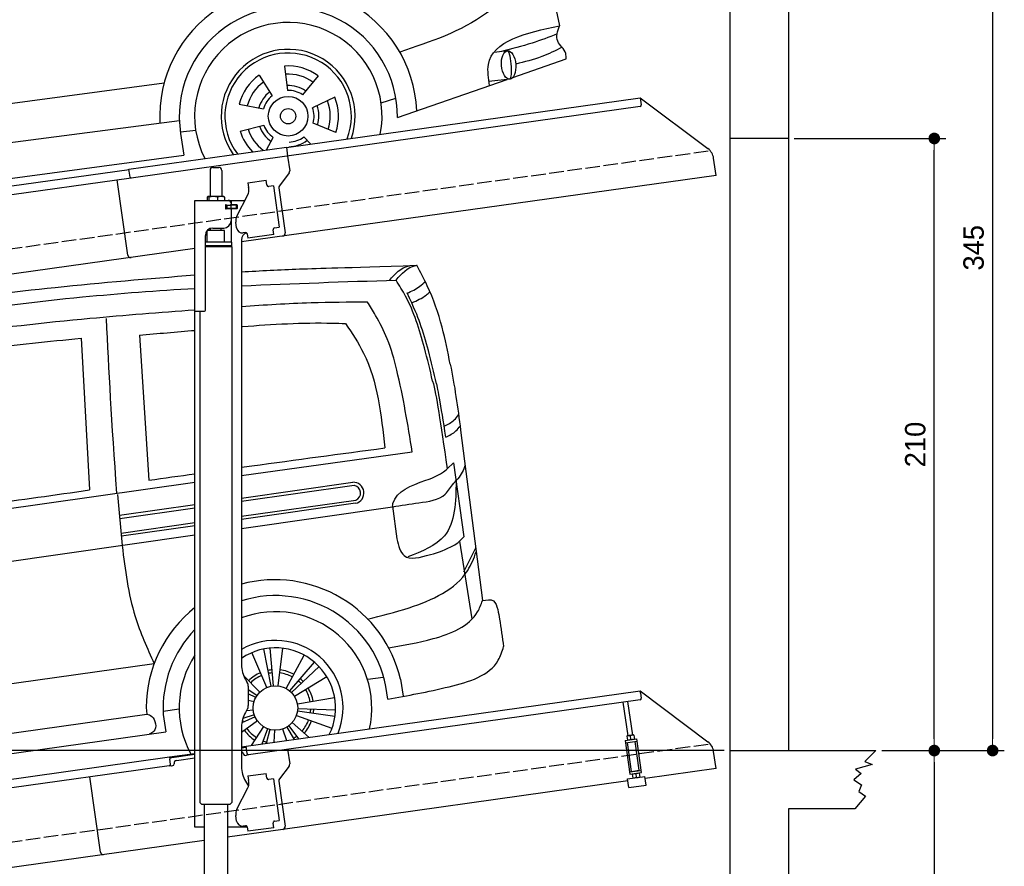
# Model space of a CAD drawing. Extents: x -311 to 6440, y -744 to 5824.
# Tile 7 of 8: x 3064 to 6440, y 1453 to 4358. Entities that reach past the tile are written whole.
import ezdxf

# ---------------------------------------------------------------- set-up
doc = ezdxf.new("R2010")
doc.units = 0
doc.header["$LTSCALE"] = 10
doc.header["$MEASUREMENT"] = 0
doc.linetypes.add('GEN3', pattern=[6.25, 5, -1.25])
doc.layers.get('0').update_dxf_attribs({"linetype": 'CONTINUOUS'})
doc.layers.get('DEFPOINTS').update_dxf_attribs({"linetype": 'CONTINUOUS'})
for name, color, linetype in [('3', 6, 'GEN3'), ('CAR', 1, 'CONTINUOUS'), ('SICHTBARE_KANTEN_DIN_', 7, 'CONTINUOUS')]:
    doc.layers.add(name, color=color, linetype=linetype)
doc.layers.add('AM_0', color=7, linetype='CONTINUOUS', lineweight=30)
doc.layers.add('AM_5', color=3, linetype='CONTINUOUS', lineweight=15)
doc.dimstyles.new('KLAUS_DXF', dxfattribs={"dimscale": 20, "dimtxt": 3.5, "dimasz": 2, "dimexe": 2, "dimexo": 1, "dimgap": 1.5, "dimtad": 1, "dimlfac": 0.1, "dimdsep": 46, "dimtxsty": 'STANDARD', "dimblk": 'DOT', "dimcen": 2, "dimclrd": 256, "dimclre": 256, "dimclrt": 2, "dimadec": 0, "dimazin": 0, "dimtfac": 1, "dimtmove": 2, "dimatfit": 3, "dimfxl": 1, "dimtolj": 1, "dimarcsym": 0})

# ---------------------------------------------------------------- blocks, each defined once
blk = doc.blocks.new('_DOT')
at = {"color": 0, "linetype": 'ByBlock'}
blk.add_line((-0.5, 0), (-1, 0), dxfattribs=at)
at = {"color": 0, "linetype": 'ByBlock', "const_width": 0.5}
blk.add_lwpolyline([(-0.25, 0, 1), (0.25, 0, 1)], format="xyb", close=True, dxfattribs=at)
blk = doc.blocks.new('*D8')
at = {"layer": 'AM_5', "lineweight": -2, "transparency": 16777216}
for p, q in [((5479.5, 1850), (-240.5, 1850)), ((-200.5, -160), (-200.5, 1810)), ((179.5, -200), (-240.5, -200))]:
    blk.add_line(p, q, dxfattribs=at)
at = {"layer": 'DEFPOINTS', "color": 0, "transparency": 16777216}
for p in [(-200.5, 1850), (5499.5, 1850), (199.5, -200)]:
    blk.add_point(p, dxfattribs=at)
at = {"layer": 'AM_5', "lineweight": -2, "transparency": 16777216, "xscale": 40, "yscale": 40, "zscale": 40}
for p, rotation in [((-200.5, 1850), 90), ((-200.5, -200), 270)]:
    blk.add_blockref('_DOT', p, dxfattribs=dict(at, rotation=rotation))
at = {"layer": 'AM_5', "color": 2, "transparency": 16777216, "insert": (-265.5, 825), "char_height": 70, "attachment_point": 5, "rotation": 90}
blk.add_mtext('\\A1;205', dxfattribs=at)
blk = doc.blocks.new('*D9')
at = {"layer": 'AM_5', "lineweight": -2, "transparency": 16777216}
for p, q in [((179.5, 2850), (-240.5, 2850)), ((-200.5, 1890), (-200.5, 2810)), ((5479.5, 1850), (-240.5, 1850))]:
    blk.add_line(p, q, dxfattribs=at)
at = {"layer": 'DEFPOINTS', "color": 0, "transparency": 16777216}
for p in [(-200.5, 2850), (199.5, 2850), (5499.5, 1850)]:
    blk.add_point(p, dxfattribs=at)
at = {"layer": 'AM_5', "lineweight": -2, "transparency": 16777216, "xscale": 40, "yscale": 40, "zscale": 40}
for p, rotation in [((-200.5, 2850), 90), ((-200.5, 1850), 270)]:
    blk.add_blockref('_DOT', p, dxfattribs=dict(at, rotation=rotation))
at = {"layer": 'AM_5', "color": 2, "transparency": 16777216, "insert": (-265.5, 2350), "char_height": 70, "attachment_point": 5, "rotation": 90}
blk.add_mtext('\\A1;100', dxfattribs=at)
blk = doc.blocks.new('*D10')
at = {"layer": 'AM_5', "lineweight": -2, "transparency": 16777216}
for p, q in [((5719.5, 3950), (6239.5, 3950)), ((6199.5, 1890), (6199.5, 3910)), ((6219.5, 1850), (6239.5, 1850))]:
    blk.add_line(p, q, dxfattribs=at)
at = {"layer": 'DEFPOINTS', "color": 0, "transparency": 16777216}
for p in [(5699.5, 3950), (6199.5, 3950), (6199.5, 1850)]:
    blk.add_point(p, dxfattribs=at)
at = {"layer": 'AM_5', "lineweight": -2, "transparency": 16777216, "xscale": 40, "yscale": 40, "zscale": 40}
for p, rotation in [((6199.5, 3950), 90), ((6199.5, 1850), 270)]:
    blk.add_blockref('_DOT', p, dxfattribs=dict(at, rotation=rotation))
at = {"layer": 'AM_5', "color": 2, "transparency": 16777216, "insert": (6134.5, 2900), "char_height": 70, "attachment_point": 5, "rotation": 90}
blk.add_mtext('\\A1;210', dxfattribs=at)
blk = doc.blocks.new('*D11')
at = {"layer": 'AM_5', "lineweight": -2, "transparency": 16777216}
for p, q in [((6219.5, 1850), (6239.5, 1850)), ((6199.5, 1810), (6199.5, -210)), ((5519.5, -250), (6239.5, -250))]:
    blk.add_line(p, q, dxfattribs=at)
at = {"layer": 'DEFPOINTS', "color": 0, "transparency": 16777216}
for p in [(6199.5, 1850), (5499.5, -250), (6199.5, -250)]:
    blk.add_point(p, dxfattribs=at)
at = {"layer": 'AM_5', "lineweight": -2, "transparency": 16777216, "xscale": 40, "yscale": 40, "zscale": 40}
for p, rotation in [((6199.5, 1850), 90), ((6199.5, -250), 270)]:
    blk.add_blockref('_DOT', p, dxfattribs=dict(at, rotation=rotation))
at = {"layer": 'AM_5', "color": 2, "transparency": 16777216, "insert": (6134.5, 800), "char_height": 70, "attachment_point": 5, "rotation": 90}
blk.add_mtext('\\A1;210', dxfattribs=at)
blk = doc.blocks.new('*D13')
at = {"layer": 'AM_5', "lineweight": -2, "transparency": 16777216}
for p, q in [((5519.5, 5300), (6439.5, 5300)), ((6399.5, 5260), (6399.5, 1890)), ((6019.5, 1850), (6439.5, 1850))]:
    blk.add_line(p, q, dxfattribs=at)
at = {"layer": 'DEFPOINTS', "color": 0, "transparency": 16777216}
for p in [(5499.5, 5300), (5999.5, 1850), (6399.5, 1850)]:
    blk.add_point(p, dxfattribs=at)
at = {"layer": 'AM_5', "lineweight": -2, "transparency": 16777216, "xscale": 40, "yscale": 40, "zscale": 40}
for p, rotation in [((6399.5, 5300), 90), ((6399.5, 1850), 270)]:
    blk.add_blockref('_DOT', p, dxfattribs=dict(at, rotation=rotation))
at = {"layer": 'AM_5', "color": 2, "transparency": 16777216, "insert": (6334.5, 3575), "char_height": 70, "attachment_point": 5, "rotation": 90}
blk.add_mtext('\\A1;345', dxfattribs=at)
blk = doc.blocks.new('Car Van')
at = {"layer": 'CAR'}
for p, q in [((23207.8, 5406.7), (23240.7, 4909.2)), ((23007.8, 5396.2), (23037.4, 4875.5)), ((24309.1, 5080.7), (24384.6, 4496)), ((23558.2, 4925.3), (24143.5, 5006)), ((24263.4, 4948.2), (24285.1, 4968.9)), ((24285.1, 4968.9), (24320.4, 4714.3)), ((21072.7, 4570.5), (23398.2, 4902.5)), ((23558.2, 4847.8), (23940, 4902.1)), ((23944.3, 4890.6), (23558.2, 4836.2)), ((23133.2, 4859.5), (23148.9, 4684.5)), ((23558.2, 4786), (23949.4, 4841.1)), ((23949.1, 4829.7), (23558.2, 4774.6)), ((23139.6, 4788.8), (23398.2, 4825.3)), ((23140.9, 4777.5), (23398.2, 4813.7)), ((23558.2, 4743.3), (24075.6, 4817.8)), ((24075.3, 4820.4), (24090, 4707.5)), ((23145.9, 4727.9), (23398.2, 4763.5)), ((23398.2, 4752.1), (23146.1, 4716.6)), ((23398.2, 4720.3), (21083.3, 4387.6)), ((24320.4, 4714.3), (24304.8, 4699.4)), ((24305, 4699.5), (24347.2, 4432.9)), ((24320.7, 4594.5), (24360.8, 4677)), ((23659.9, 4202.7), (23635.1, 4330.1)), ((23667.8, 4203.8), (23656.5, 4333.1)), ((23683.7, 4203.6), (23699.6, 4332.3)), ((23644.6, 4198.1), (23593.9, 4317.5)), ((23710.8, 4194.9), (23772.5, 4309)), ((21307.1, 4005.8), (23258.8, 4280)), ((23723.9, 4185.9), (23808.1, 4284.7)), ((23729.7, 4180.4), (23823.7, 4269.9)), ((23621, 4182.3), (23565, 4239.5)), ((23739.4, 4167.8), (23850, 4235.7)), ((23990.9, 4225.9), (24043.4, 4233.3)), ((24102.9, 4226.3), (24112.4, 4168.6)), ((23610.9, 4170), (23581.2, 4189.7)), ((23606.8, 4163.2), (23581.2, 4176.5)), ((23601, 4148.3), (23581.2, 4153.8)), ((23749.5, 4141.3), (23877.3, 4164.1)), ((23230.9, 4129.7), (23233.9, 4106.9)), ((23289.4, 4117.2), (23344.3, 4124.3)), ((23598.6, 4120.1), (23574.6, 4117.6)), ((23750.7, 4125.4), (23880.4, 4121.2)), ((21377.3, 3846.1), (23233.9, 4106.9)), ((23289.8, 4105.3), (23298.9, 4045.4)), ((23604.7, 4097), (23559.3, 4076.9)), ((23601.8, 4104.4), (23562.7, 4091.8)), ((23746.2, 4101.9), (23868.2, 4057.9)), ((23750, 4117.4), (23878.5, 4099.7)), ((23612.6, 4083.2), (23558.2, 4043.9)), ((23633.2, 4063.7), (23591.6, 3998.9)), ((23647.5, 4056.5), (23627.6, 4004)), ((23655.1, 4054.1), (23642.5, 4006.1)), ((23670.8, 4051.6), (23668.8, 4009.8)), ((23698.9, 4055.6), (23712.4, 4015.9)), ((23713.4, 4062.3), (23738.8, 4019.6)), ((23720, 4066.7), (23753.6, 4021.7)), ((23731.8, 4077.5), (23789.6, 4026.7)), ((21329.3, 3769.5), (23298.8, 4045.7))]:
    blk.add_line(p, q, dxfattribs=at)
blk.add_circle((23674.4, 4127.8), 76.3, dxfattribs=at)
for centre, radius, start, end in [((23941.2, 4865.5), 36.6, 282.4234, 91.9504), ((23940.1, 4865.3), 26, 291.3172, 79.4452), ((23672.7, 4125.7), 441.8, 13.1526, 105.0131), ((23674.7, 4127.6), 385.6, 4.5254, 107.5878), ((23672.7, 4125.7), 441.8, 128.4041, 179.4928), ((23674.4, 4127.8), 330.2, 347.4042, 110.6062), ((23674.7, 4127.6), 385.6, 135.817, 183.3106), ((23674.4, 4127.8), 231.7, 337.9146, 120.1013), ((23674.4, 4127.8), 206, 333.6849, 124.334), ((23674.4, 4127.8), 330.2, 146.7735, 208.5958), ((23674.4, 4127.8), 131.2, 95, 101), ((23674.4, 4127.8), 131.2, 61.5714, 83), ((23674.4, 4127.8), 131.2, 113, 134.4286), ((23674.4, 4127.8), 120.9, 113, 134.4286), ((23674.4, 4127.8), 120.9, 95, 101), ((23674.4, 4127.8), 120.9, 61.5714, 83), ((23674.4, 4127.8), 120.9, 43.5714, 49.5714), ((23674.4, 4127.8), 131.2, 43.5714, 49.5714), ((23674.4, 4127.8), 120.9, 10.1429, 31.5714), ((23674.4, 4127.8), 131.2, 10.1429, 31.5714), ((23674.4, 4127.8), 120.9, 352.1429, 358.1429), ((23674.4, 4127.8), 131.2, 352.1429, 358.1429), ((23674.4, 4127.8), 120.9, 200.2869, 203.8571), ((23674.4, 4127.8), 120.9, 318.7143, 340.1429), ((23674.4, 4127.8), 131.2, 215.8571, 237.2857), ((23674.4, 4127.8), 120.9, 215.8571, 237.2857), ((23674.4, 4127.8), 131.2, 318.7143, 340.1429), ((23674.4, 4127.8), 120.9, 300.7143, 306.7143), ((23674.4, 4127.8), 131.2, 305.7514, 306.7143), ((23674.4, 4127.8), 120.9, 249.2857, 255.2857)]:
    blk.add_arc(centre, radius, start, end, dxfattribs=at)
for points, knots in [([(23558.2, 5624), (23622.5, 5627.8), (23755.4, 5634.6), (23902.4, 5637.9), (24158.6, 5646.3)], [126.567679, 126.567679, 126.567679, 126.567679, 322.989321, 524.252921, 524.252921, 524.252921, 524.252921]), ([(24065, 5594.6), (24084.7, 5616.7), (24105.5, 5640), (24134.4, 5644.9), (24135.9, 5645.2)], [0, 0, 0, 0, 82.821664, 87.569284, 87.569284, 87.569284, 87.569284]), ([(24087.7, 5595.7), (24107.4, 5617.8), (24128.2, 5641.1), (24157.1, 5646), (24158.6, 5646.3)], [0, 0, 0, 0, 82.821664, 87.569284, 87.569284, 87.569284, 87.569284]), ([(24273.4, 5306.8), (24265.1, 5349.5), (24247.1, 5441.3), (24207.5, 5555.5), (24171.2, 5622.9), (24158.6, 5646.3)], [0, 0, 0, 0, 130.437116, 280.491384, 360.077177, 360.077177, 360.077177, 360.077177]), ([(21715.3, 5388.7), (21821.7, 5408.2), (22221.1, 5481.6), (22782.1, 5562.6), (23238.6, 5600.5), (23398.2, 5613.5)], [0, 0, 0, 0, 324.58113, 1218.156854, 1698.657892, 1698.657892, 1698.657892, 1698.657892]), ([(24213.2, 5249), (24204.3, 5287.1), (24188.1, 5356.8), (24159.1, 5454.9), (24126.8, 5533.5), (24099.1, 5577.6), (24087.7, 5595.7)], [0, 0, 0, 0, 117.133269, 214.777276, 306.729603, 370.835152, 370.835152, 370.835152, 370.835152]), ([(24126.6, 5550.6), (24141.5, 5557.6), (24164, 5568.7), (24182.4, 5585.5), (24188.8, 5591.3)], [4.61826, 4.61826, 4.61826, 4.61826, 53.543239, 79.274172, 79.274172, 79.274172, 79.274172]), ([(21770, 5352.1), (21876, 5370.8), (22288.4, 5443.9), (22830.8, 5527.3), (23269.5, 5559.7), (23398.2, 5567.2)], [0, 0, 0, 0, 323.034736, 1256.571869, 1643.446804, 1643.446804, 1643.446804, 1643.446804]), ([(24226.6, 5239.9), (24217.8, 5277.9), (24201.5, 5347.7), (24173.2, 5443.4), (24150.2, 5500), (24125.5, 5551.6)], [0, 0, 0, 0, 117.133269, 214.777276, 299.414803, 299.414803, 299.414803, 299.414803]), ([(24142.3, 5517.9), (24159.4, 5525.5), (24181.6, 5535.3), (24199.7, 5551.3), (24203.9, 5555)], [0, 0, 0, 0, 55.255532, 72.113055, 72.113055, 72.113055, 72.113055]), ([(23558.2, 5505.4), (23637.5, 5510.8), (23781.1, 5519.8), (23924.9, 5520.7), (23989.3, 5521.1)], [58.593241, 58.593241, 58.593241, 58.593241, 296.990423, 490.043419, 490.043419, 490.043419, 490.043419]), ([(24143.5, 5006), (24128.1, 5100), (24106.8, 5230.9), (24063.5, 5388.4), (24024.1, 5464.7), (23998.8, 5505.7), (23989.3, 5521.1)], [0, 0, 0, 0, 285.875803, 397.720054, 488.074442, 542.258477, 542.258477, 542.258477, 542.258477]), ([(21800.2, 5284), (21899.6, 5302.9), (22309.5, 5380.6), (22843.2, 5451.2), (23278.2, 5485), (23398.2, 5493.9)], [0, 0, 0, 0, 303.469527, 1251.67749, 1612.62651, 1612.62651, 1612.62651, 1612.62651]), ([(23558.2, 5436), (23559.3, 5436.1), (23662.9, 5443.9), (23781.8, 5451.6), (23899.6, 5447), (23914.7, 5446.4)], [351.625543, 351.625543, 351.625543, 351.625543, 354.715425, 663.112571, 708.364163, 708.364163, 708.364163, 708.364163]), ([(23914.7, 5446.4), (23936.9, 5413.2), (24021.1, 5286.9), (24037.1, 5133.1), (24048.9, 5019.8)], [0, 0, 0, 0, 118.944476, 451.880379, 451.880379, 451.880379, 451.880379]), ([(22217, 5288), (22369.3, 5314.3), (22631.7, 5359.5), (22896.7, 5385.3), (23007.8, 5396.2)], [0, 0, 0, 0, 463.343065, 798.418315, 798.418315, 798.418315, 798.418315]), ([(24253.1, 5094.1), (24265.4, 5100.4), (24284, 5110.6), (24297.4, 5127), (24302.2, 5132.8)], [6.830989, 6.830989, 6.830989, 6.830989, 47.594512, 69.869885, 69.869885, 69.869885, 69.869885]), ([(24258.9, 5056.6), (24271.3, 5062.8), (24289.8, 5072.8), (24303, 5089.1), (24307.6, 5094.8)], [6.60739, 6.60739, 6.60739, 6.60739, 47.308966, 69.134079, 69.134079, 69.134079, 69.134079]), ([(23558.2, 4953.3), (23569.9, 4954.9), (23733.4, 4977.4), (23896.9, 4999.4), (24048.9, 5019.8)], [320.625992, 320.625992, 320.625992, 320.625992, 355.842082, 815.727995, 815.727995, 815.727995, 815.727995]), ([(24189.8, 4908.7), (24210.3, 4915.3), (24236.6, 4926.8), (24257.8, 4943.2), (24263.4, 4948.2)], [120.92462, 120.92462, 120.92462, 120.92462, 186.01384, 208.055842, 208.055842, 208.055842, 208.055842]), ([(24324.9, 4961), (24324.3, 4958.9), (24318, 4939.6), (24307.2, 4922.6), (24295.1, 4909.1)], [0, 0, 0, 0, 6.616922, 60.689334, 60.689334, 60.689334, 60.689334]), ([(24075.3, 4820.4), (24075.9, 4823.3), (24086, 4871.5), (24139.5, 4890.7), (24189.8, 4908.7)], [0, 0, 0, 0, 8.675218, 146.672245, 146.672245, 146.672245, 146.672245]), ([(24075.6, 4817.8), (24105.2, 4822.6), (24165.2, 4832.4), (24251.8, 4842.4), (24278, 4890.7), (24291.8, 4905.6), (24295.1, 4909.1)], [0, 0, 0, 0, 91.780832, 186.856498, 233.690994, 248.112913, 248.112913, 248.112913, 248.112913]), ([(24293.8, 4906), (24292.4, 4834.9), (24289.8, 4709.8), (24176.7, 4665), (24127.8, 4645.6)], [0, 0, 0, 0, 191.487605, 337.183462, 337.183462, 337.183462, 337.183462]), ([(22248.2, 4764.6), (22393.1, 4784.9), (22656.1, 4821.9), (22919.2, 4858.9), (23037.4, 4875.5)], [0, 0, 0, 0, 438.805988, 796.934649, 796.934649, 796.934649, 796.934649]), ([(24090, 4707.5), (24096, 4684.3), (24110.5, 4627.7), (24170.3, 4644.3), (24205.7, 4654.1)], [0, 0, 0, 0, 62.7295, 153.034343, 153.034343, 153.034343, 153.034343]), ([(24205.7, 4654.1), (24233.6, 4661.3), (24266.9, 4674), (24296.7, 4691.8), (24304.8, 4699.4)], [99.88745, 99.88745, 99.88745, 99.88745, 186.01384, 208.055842, 208.055842, 208.055842, 208.055842]), ([(23148.9, 4684.5), (23159.1, 4602), (23176.5, 4461.6), (23234.7, 4333.1), (23258.8, 4280)], [0, 0, 0, 0, 247.415276, 421.193245, 421.193245, 421.193245, 421.193245]), ([(23990.4, 4432.7), (24037.5, 4444.3), (24160.3, 4474.5), (24316.1, 4544.3), (24354.2, 4641), (24362.8, 4663)], [0, 0, 0, 0, 147.745638, 385.655746, 455.431225, 455.431225, 455.431225, 455.431225]), ([(24062.1, 4334.1), (24112.2, 4342.5), (24219.5, 4360.4), (24353.5, 4412.8), (24379, 4482.7), (24383.9, 4495.9)], [0, 0, 0, 0, 155.916097, 334.236733, 375.847406, 375.847406, 375.847406, 375.847406]), ([(24383.9, 4495.9), (24398.1, 4498.8), (24425.1, 4504.2), (24437.3, 4464.1), (24446.1, 4413.1), (24452, 4369.9), (24456.4, 4338.1)], [0, 0, 0, 0, 37.497445, 71.058399, 104.892854, 199.946291, 199.946291, 199.946291, 199.946291]), ([(24059.1, 4158), (24127.2, 4170.2), (24255.8, 4193.4), (24426.9, 4243.1), (24451.3, 4321.8), (24456.4, 4338.1)], [0, 0, 0, 0, 215.148773, 406.414782, 456.433015, 456.433015, 456.433015, 456.433015]), ([(23233.9, 4106.9), (23239.7, 4104.9), (23261.9, 4096.9), (23270.5, 4049.9), (23247.5, 4040.5), (23241.2, 4037.9)], [0, 0, 0, 0, 18.368574, 69.941809, 89.171871, 89.171871, 89.171871, 89.171871])]:
    blk.add_open_spline(points, degree=3, knots=knots, dxfattribs=at)
for points in [[(23558.2, 5575.8), (23734.6, 5584.2), (23911.1, 5590), (24087.7, 5595.7)], [(23094.1, 5464.2), (23101.7, 5285.9), (23112.1, 5112.4), (23129.6, 4864.3)], [(23207.8, 5406.7), (23271.3, 5412.3), (23334.7, 5417.9), (23398.2, 5423.2)], [(24273.4, 5306.8), (24288.8, 5235.6), (24298.9, 5158.2), (24309.1, 5080.7)], [(24213.2, 5249), (24227.8, 5199.2), (24237.3, 5113.3), (24263.6, 4948.4)], [(24226.6, 5239.9), (24226.6, 5239.9), (24240.4, 5168.2), (24257.5, 5056.4)], [(23240.7, 4909.2), (23293.2, 4916.5), (23345.7, 4923.9), (23398.2, 4931.2)]]:
    blk.add_open_spline(points, degree=3, dxfattribs=at)
blk = doc.blocks.new('Car_K')
at = {"layer": 'CAR'}
for p, q in [((7078, 2518.3), (7033.7, 2512.4)), ((6314.8, 2466), (6325.8, 2382.9)), ((7097.5, 2427), (7280.2, 2490.6)), ((6228, 2434.9), (6272.4, 2363.7)), ((6430.7, 2432.2), (6376.7, 2368)), ((3981.4, 2150.9), (5902.5, 2408.8)), ((6702.2, 2289.4), (7078.6, 2420.4)), ((7088.7, 2421.6), (7015.7, 2413.2)), ((6160, 2335.1), (6242.5, 2319.9)), ((6487.1, 2359.3), (6411.4, 2323.1)), ((6646.2, 2340.6), (6697.1, 2356)), ((5954.6, 2278.4), (3966.6, 2017.9)), ((6162.8, 2243), (6244.2, 2263.2)), ((6490.7, 2238.6), (6413, 2270.1)), ((5958.2, 2240.3), (6010.5, 2246.7)), ((5959, 2235.1), (5969.5, 2160.9)), ((6253.6, 2178.8), (6276.6, 2221.2)), ((6404.1, 2198.9), (6381, 2223.2)), ((3987.9, 1892.3), (5969.5, 2160.9))]:
    blk.add_line(p, q, dxfattribs=at)
for radius in [67.9, 26.2]:
    blk.add_circle((6327.5, 2294.1), radius, dxfattribs=at)
for centre, radius, start, end in [((6328.2, 2294.5), 440.8, 2.3474, 183.225), ((6328.2, 2294.5), 373.9, 359.2176, 189.1412), ((6328.2, 2294.5), 321.3, 348.8956, 206.9157), ((6327.5, 2294.1), 229.5, 340.8187, 214.9011), ((6327.5, 2294.1), 216.8, 339.0715, 216.627), ((6327.5, 2294.1), 172.4, 53.2193, 94.2205), ((6327.5, 2294.1), 172.4, 125.2193, 166.2205), ((6327.5, 2294.1), 144.5, 53.86, 93.5798), ((6327.5, 2294.1), 144.5, 125.86, 165.5798), ((6328.2, 2294.5), 104.9, 55.5455, 92.5344), ((6328.2, 2294.5), 104.9, 127.8414, 164.3757), ((6327.5, 2294.1), 88.8, 128.352, 163.0878), ((6327.5, 2294.1), 88.8, 56.352, 91.0878), ((6328.2, 2294.5), 104.9, 342.9932, 20.0652), ((6327.5, 2294.1), 144.5, 341.86, 21.5798), ((6327.5, 2294.1), 172.4, 341.2193, 22.2205), ((6327.5, 2294.1), 88.8, 344.352, 19.0878), ((6327.5, 2294.1), 88.8, 200.352, 235.0878), ((6327.5, 2294.1), 172.4, 197.2193, 225.0433), ((6327.5, 2294.1), 144.5, 197.86, 233.9391), ((6328.2, 2294.5), 104.9, 199.4717, 235.8081), ((6328.2, 2294.5), 104.9, 270.9476, 307.6161), ((6327.5, 2294.1), 88.8, 272.352, 307.0878)]:
    blk.add_arc(centre, radius, start, end, dxfattribs=at)
blk.add_ellipse((7083.4, 2469.9), major_axis=(3.9, -48.6), ratio=0.501954, dxfattribs=at)
blk.add_ellipse((7084.2, 2470), major_axis=(-3.9, 48.6), ratio=0.168571, start_param=3.202195, end_param=6.343787, dxfattribs=at)
for points, knots in [([(7001.7, 3128.2), (7005.6, 3125), (7157.9, 3000.5), (7215.5, 2805.5), (7257.5, 2604.7)], [0, 0, 0, 0, 15.036615, 589.271901, 589.271901, 589.271901, 589.271901]), ([(3091.3, 2219.7), (3169.4, 2269.8), (3429.6, 2436.6), (4576, 2588.6), (5593.2, 2750.5), (6400, 2878.8)], [0, 0, 0, 0, 276.230985, 920.854723, 3391.651354, 3391.651354, 3391.651354, 3391.651354]), ([(7069, 2698.4), (7048.7, 2681), (6945.9, 2592.6), (6815.2, 2549.1), (6710.3, 2514.2)], [0, 0, 0, 0, 79.931742, 405.379961, 405.379961, 405.379961, 405.379961]), ([(7017.6, 2399.2), (7014.1, 2424.5), (6997.2, 2547.2), (7142.3, 2579.3), (7257.5, 2604.7)], [0, 0, 0, 0, 72.166123, 349.847067, 349.847067, 349.847067, 349.847067]), ([(7280.2, 2490.6), (7280.4, 2497.2), (7281.2, 2520.9), (7239.5, 2549.6), (7251.4, 2586), (7257.5, 2604.7)], [0, 0, 0, 0, 19.254038, 69.185953, 122.618833, 122.618833, 122.618833, 122.618833]), ([(7249.7, 2576.3), (7221.3, 2565.4), (7158.7, 2541.4), (7093.9, 2524.8), (7058.5, 2515.7)], [0, 0, 0, 0, 91.392243, 200.73761, 200.73761, 200.73761, 200.73761]), ([(7266.4, 2530.5), (7243.6, 2519.1), (7192.9, 2493.8), (7137.9, 2480.2), (7107.7, 2472.8)], [0, 0, 0, 0, 76.497102, 169.362963, 169.362963, 169.362963, 169.362963])]:
    blk.add_open_spline(points, degree=3, knots=knots, dxfattribs=at)

msp = doc.modelspace()

# ---------------------------------------------------------------- linework, layer by layer
for p, q in [((5699.503, 5500.005), (5699.503, 1850.005)), ((3978.526, 3919.409), (5191.605, 4089.896)), ((5191.605, 4089.896), (5195.084, 4065.139)), ((5191.605, 4089.896), (5423.542, 3915.119)), ((5190.829, 4059.492), (3979.731, 3889.283)), ((5699.503, 3950.005), (5499.51, 3950.005)), ((3438.691, 3844.55), (3978.387, 3920.399)), ((3978.387, 3920.399), (3982.702, 3889.701)), ((3979.731, 3889.283), (3445.976, 3814.269)), ((3982.702, 3889.701), (3989.78, 3839.338)), ((5451.216, 3823.433), (5442.964, 3882.146)), ((3726.715, 3850.64), (3746.715, 3850.64)), ((959.991, 3495.181), (3438.83, 3843.559)), ((3442.588, 3816.822), (3438.691, 3844.55)), ((3716.715, 3840.64), (3716.715, 3750.64)), ((3756.715, 3840.64), (3756.715, 3750.64)), ((5451.216, 3823.433), (3824.715, 3594.844)), ((3987.863, 3831.928), (3954.55, 3787.719)), ((3445.976, 3814.269), (959.991, 3464.886)), ((3434.628, 3550.119), (3398.443, 3807.589)), ((3846.658, 3797.873), (3909.044, 3806.641)), ((3846.658, 3797.873), (3848.884, 3782.029)), ((3849.474, 3777.83), (3848.884, 3782.029)), ((3911.271, 3790.797), (3909.044, 3806.641)), ((3911.271, 3790.797), (3911.41, 3789.807)), ((3917.058, 3785.551), (3918.048, 3785.69)), ((3933.892, 3787.917), (3918.048, 3785.69)), ((3933.892, 3787.917), (3953.933, 3645.319)), ((3706.798, 3748.184), (3706.798, 3737.64)), ((3727.496, 3750.64), (3709.522, 3750.64)), ((3712.538, 3748.184), (3712.538, 3737.64)), ((3754.543, 3750.64), (3727.496, 3750.64)), ((3742.455, 3748.184), (3742.455, 3737.64)), ((3764.215, 3750.64), (3754.543, 3750.64)), ((3766.632, 3748.184), (3766.632, 3737.64)), ((3808.53, 3683.529), (3846, 3757.069)), ((3952.633, 3780.309), (3974.325, 3625.968)), ((3664.715, 3737.64), (3836.1, 3737.64)), ((3664.715, 3357.64), (3664.715, 3737.64)), ((3773.361, 3721.64), (3769.715, 3721.64)), ((3770.715, 3711.785), (3770.715, 3718.994)), ((3773.361, 3721.64), (3785.715, 3721.64)), ((3773.715, 3721.64), (3773.715, 3709.64)), ((3787.715, 3721.64), (3785.715, 3721.64)), ((3787.715, 3721.64), (3788.715, 3721.64)), ((3788.715, 3727.64), (3788.715, 3724.64)), ((3789.439, 3721.64), (3788.715, 3721.64)), ((3788.715, 3709.64), (3788.715, 3721.64)), ((3806.991, 3721.64), (3789.439, 3721.64)), ((3789.715, 3722.14), (3789.715, 3737.64)), ((3808.715, 3722.14), (3789.715, 3722.14)), ((3806.991, 3721.64), (3807.715, 3721.64)), ((3807.715, 3709.64), (3807.715, 3721.64)), ((3809.715, 3721.14), (3809.715, 3710.14)), ((3807.715, 3709.64), (3769.849, 3709.64)), ((3785.715, 3709.14), (3773.361, 3709.14)), ((3788.715, 3706.14), (3788.715, 3667.64)), ((3789.715, 3594.659), (3789.715, 3709.14)), ((3808.715, 3709.14), (3789.715, 3709.14)), ((3807.839, 3642.963), (3805.056, 3662.769)), ((3700.715, 3360.64), (3700.715, 3617.64)), ((3766.713, 3634.641), (3706.713, 3633.885)), ((3706.715, 3594.688), (3706.713, 3633.885)), ((3718.723, 3634.037), (3718.715, 3641.64)), ((3725.715, 3642.64), (3763.715, 3642.64)), ((3754.717, 3634.49), (3754.715, 3642.64)), ((3766.713, 3594.643), (3766.713, 3634.641)), ((3838.35, 3627.055), (3830.428, 3625.941)), ((3843.997, 3622.799), (3846.085, 3607.945)), ((3935.209, 3620.471), (3846.085, 3607.945)), ((3932.843, 3637.305), (3932.982, 3636.315)), ((3935.209, 3620.471), (3932.982, 3636.315)), ((3938.089, 3643.092), (3937.099, 3642.953)), ((3938.089, 3643.092), (3953.933, 3645.319)), ((3791.715, 3594.643), (3700.715, 3594.643)), ((3791.716, 3581.375), (3700.715, 3581.375)), ((3788.716, 3579.643), (3700.715, 3579.643)), ((3788.716, 3579.643), (3791.716, 3581.375)), ((3788.716, 3579.643), (3791.716, 3577.911)), ((3789.715, 3579.066), (3789.715, 3580.22)), ((3791.716, 3581.375), (3791.715, 3594.643)), ((3824.715, 3602.64), (3824.715, 2144.272)), ((3664.715, 3572.357), (959.991, 3192.233)), ((3791.716, 3577.911), (3700.715, 3577.911)), ((3791.705, 3577.911), (3791.812, 1671.652)), ((3664.715, 1587.64), (3664.715, 3357.64)), ((3664.715, 3357.64), (3697.715, 3357.64)), ((3681.717, 3357.64), (3681.812, 1671.629)), ((3838.112, 2094.272), (3844.366, 2083.441)), ((3847.715, 2070.941), (3847.715, 2004.338)), ((3824.715, 1862.792), (5191.605, 2054.896)), ((5192.718, 2046.974), (5191.605, 2054.896)), ((5191.605, 2054.896), (5423.542, 1880.119)), ((5192.718, 2046.974), (5195.084, 2030.139)), ((3844.366, 1991.838), (3838.112, 1981.008)), ((5190.829, 2024.492), (3849.015, 1835.912)), ((5149.635, 1900.856), (5133.393, 2016.42)), ((5165.479, 1903.082), (5149.237, 2018.647)), ((3824.715, 1931.008), (3824.715, 1794.697)), ((5146.416, 1900.403), (5145.734, 1899.87)), ((5145.734, 1899.87), (5147.673, 1886.072)), ((5168.697, 1903.535), (5146.416, 1900.403)), ((5159.407, 1888.803), (5157.766, 1900.479)), ((5168.697, 1903.535), (5169.5, 1903.21)), ((5169.5, 1903.21), (5171.439, 1889.412)), ((3840.446, 1860.963), (3824.715, 1858.753)), ((3843.368, 1840.168), (3839.889, 1864.925)), ((5139.811, 1884.53), (5179.422, 1890.096)), ((5139.811, 1884.53), (5156.094, 1768.668)), ((5140.925, 1876.607), (5180.535, 1882.174)), ((5161.328, 1778.492), (5147.411, 1877.519)), ((5148.476, 1885.747), (5147.673, 1886.072)), ((5170.757, 1888.879), (5171.439, 1889.412)), ((5187.966, 1782.236), (5174.049, 1881.263)), ((5195.705, 1774.235), (5179.422, 1890.096)), ((959.991, 1460.181), (3577.468, 1828.044)), ((3577.468, 1828.044), (3664.715, 1840.305)), ((3577.468, 1828.044), (3578.581, 1820.121)), ((3664.715, 1836.266), (3578.025, 1824.083)), ((3601.836, 1816.321), (3664.715, 1825.158)), ((3830.99, 1838.428), (3831.129, 1837.438)), ((3836.776, 1833.182), (3841.728, 1833.878)), ((3982.702, 1854.701), (3989.78, 1804.338)), ((5451.216, 1788.433), (5442.964, 1847.146)), ((5999.51, 1850.005), (5961.803, 1812.157)), ((3576.692, 1797.64), (959.991, 1429.886)), ((3580.947, 1803.287), (3578.581, 1820.121)), ((3584.258, 1797.693), (3589.209, 1798.389)), ((3593.465, 1804.036), (3593.326, 1805.027)), ((3987.863, 1796.928), (3954.55, 1752.719)), ((5986.079, 1802.168), (5929.673, 1785.756)), ((5961.803, 1812.157), (5986.079, 1802.168)), ((3340.553, 1501.897), (3304.368, 1759.367)), ((3340.553, 1501.897), (3304.368, 1759.367)), ((3846.658, 1762.873), (3909.044, 1771.641)), ((3846.658, 1762.873), (3848.884, 1747.029)), ((3911.271, 1755.797), (3909.044, 1771.641)), ((3911.271, 1755.797), (3911.41, 1754.807)), ((5148.251, 1752.62), (5207.668, 1760.971)), ((5154.981, 1776.59), (5194.592, 1782.157)), ((5156.094, 1768.668), (5195.705, 1774.235)), ((5161.328, 1778.492), (5187.966, 1782.236)), ((5164.759, 1769.886), (5164.077, 1769.353)), ((5164.077, 1769.353), (5166.016, 1755.554)), ((5166.819, 1755.23), (5166.016, 1755.554)), ((5166.864, 1778.26), (5166.725, 1779.251)), ((5176.109, 1769.961), (5177.75, 1758.286)), ((5182.709, 1780.487), (5182.569, 1781.477)), ((5187.04, 1773.017), (5187.843, 1772.693)), ((5187.843, 1772.693), (5189.782, 1758.895)), ((5189.1, 1758.361), (5189.782, 1758.895)), ((5211.843, 1731.263), (5207.668, 1760.971)), ((5451.216, 1788.433), (5208.6, 1754.336)), ((5948.951, 1770.772), (5923.961, 1750.079)), ((5929.673, 1785.756), (5948.951, 1770.772)), ((3808.53, 1648.529), (3846, 1722.069)), ((3838.112, 1744.697), (3848.154, 1727.305)), ((3849.474, 1742.83), (3848.884, 1747.029)), ((3917.058, 1750.551), (3918.048, 1750.69)), ((3933.892, 1752.917), (3918.048, 1750.69)), ((3933.892, 1752.917), (3953.933, 1610.319)), ((3952.633, 1745.309), (3974.325, 1590.968)), ((5149.184, 1745.986), (3965.814, 1579.674)), ((5152.427, 1722.912), (5148.251, 1752.62)), ((5152.427, 1722.912), (5211.843, 1731.263)), ((5923.961, 1750.079), (5950.379, 1732.954)), ((5950.379, 1732.954), (5940.383, 1709.407)), ((5963.231, 1692.995), (5926.817, 1650.005)), ((5940.383, 1709.407), (5963.231, 1692.995)), ((3688.804, 1664.638), (3681.803, 1671.637)), ((3784.804, 1664.643), (3688.804, 1664.638)), ((3696.812, 1664.638), (3696.914, -151.389)), ((3776.812, 1664.643), (3776.911, -151.332)), ((3784.804, 1664.643), (3791.812, 1671.652)), ((3807.839, 1607.963), (3805.056, 1627.769)), ((5699.503, 1650.005), (5699.503, -499.995)), ((5926.817, 1650.005), (5699.503, 1650.005)), ((3696.808, 1587.64), (3664.715, 1587.64)), ((3844.02, 1587.64), (3776.808, 1587.64)), ((3838.35, 1592.055), (3830.428, 1590.941)), ((3843.997, 1587.799), (3846.085, 1572.945)), ((3932.843, 1602.305), (3932.982, 1601.315)), ((3935.209, 1585.471), (3932.982, 1601.315)), ((3938.089, 1608.092), (3937.099, 1607.953)), ((3938.089, 1608.092), (3953.933, 1610.319)), ((3965.814, 1579.674), (3776.81, 1553.111)), ((3935.209, 1585.471), (3846.085, 1572.945)), ((3696.811, 1541.868), (959.991, 1157.233))]:
    msp.add_line(p, q)
for points in [[(3843.994, 3622.803, 0), (3843.994, 3622.803, 0), (3843.994, 3622.813, 0), (3843.994, 3622.823, 0), (3843.994, 3622.833, 0), (3843.994, 3622.833, 0), (3843.994, 3622.843, 0), (3843.994, 3622.853, 0), (3843.984, 3622.863, 0), (3843.984, 3622.863, 0), (3843.984, 3622.873, 0), (3843.984, 3622.883, 0), (3843.984, 3622.893, 0), (3843.984, 3622.903, 0), (3843.984, 3622.903, 0), (3843.984, 3622.913, 0), (3843.974, 3622.923, 0), (3843.974, 3622.933, 0), (3843.974, 3622.933, 0), (3843.974, 3622.943, 0), (3843.974, 3622.953, 0), (3843.974, 3622.963, 0), (3843.974, 3622.963, 0), (3843.974, 3622.973, 0), (3843.964, 3622.983, 0), (3843.964, 3622.993, 0), (3843.964, 3623.003, 0), (3843.964, 3623.003, 0), (3843.964, 3623.013, 0), (3843.964, 3623.023, 0), (3843.964, 3623.033, 0), (3843.954, 3623.033, 0), (3843.954, 3623.043, 0), (3843.954, 3623.053, 0), (3843.954, 3623.063, 0), (3843.954, 3623.063, 0), (3843.954, 3623.073, 0), (3843.944, 3623.083, 0), (3843.944, 3623.093, 0), (3843.944, 3623.103, 0), (3843.944, 3623.103, 0), (3843.944, 3623.113, 0), (3843.944, 3623.123, 0), (3843.944, 3623.133, 0), (3843.934, 3623.133, 0), (3843.934, 3623.143, 0), (3843.934, 3623.153, 0), (3843.934, 3623.163, 0), (3843.934, 3623.163, 0), (3843.934, 3623.173, 0), (3843.924, 3623.183, 0), (3843.924, 3623.193, 0), (3843.924, 3623.203, 0), (3843.924, 3623.203, 0), (3843.924, 3623.213, 0), (3843.924, 3623.223, 0), (3843.914, 3623.233, 0), (3843.914, 3623.233, 0), (3843.914, 3623.243, 0), (3843.914, 3623.253, 0), (3843.914, 3623.263, 0), (3843.904, 3623.273, 0), (3843.904, 3623.273, 0), (3843.904, 3623.283, 0), (3843.904, 3623.293, 0), (3843.904, 3623.303, 0), (3843.894, 3623.303, 0), (3843.894, 3623.313, 0), (3843.894, 3623.323, 0), (3843.894, 3623.333, 0), (3843.894, 3623.333, 0), (3843.894, 3623.343, 0), (3843.884, 3623.353, 0), (3843.884, 3623.363, 0), (3843.884, 3623.373, 0), (3843.884, 3623.373, 0), (3843.884, 3623.383, 0), (3843.874, 3623.393, 0), (3843.874, 3623.403, 0), (3843.874, 3623.403, 0), (3843.874, 3623.413, 0), (3843.864, 3623.423, 0), (3843.864, 3623.433, 0), (3843.864, 3623.433, 0), (3843.864, 3623.443, 0), (3843.864, 3623.453, 0), (3843.854, 3623.463, 0), (3843.854, 3623.473, 0), (3843.854, 3623.473, 0), (3843.854, 3623.483, 0), (3843.854, 3623.493, 0), (3843.844, 3623.503, 0), (3843.844, 3623.503, 0), (3843.844, 3623.513, 0), (3843.844, 3623.523, 0), (3843.834, 3623.533, 0), (3843.834, 3623.533, 0), (3843.834, 3623.543, 0), (3843.834, 3623.553, 0), (3843.824, 3623.563, 0), (3843.824, 3623.573, 0), (3843.824, 3623.573, 0), (3843.824, 3623.583, 0), (3843.824, 3623.593, 0), (3843.814, 3623.603, 0), (3843.814, 3623.603, 0), (3843.814, 3623.613, 0), (3843.814, 3623.623, 0), (3843.804, 3623.633, 0), (3843.804, 3623.633, 0), (3843.804, 3623.643, 0), (3843.804, 3623.653, 0), (3843.794, 3623.663, 0), (3843.794, 3623.673, 0), (3843.794, 3623.673, 0), (3843.794, 3623.683, 0), (3843.784, 3623.693, 0), (3843.784, 3623.703, 0), (3843.784, 3623.703, 0), (3843.784, 3623.713, 0), (3843.774, 3623.723, 0), (3843.774, 3623.733, 0), (3843.774, 3623.733, 0), (3843.764, 3623.743, 0), (3843.764, 3623.753, 0), (3843.764, 3623.763, 0), (3843.764, 3623.763, 0), (3843.754, 3623.773, 0)], [(3843.994, 1587.803, 0), (3843.994, 1587.803, 0), (3843.994, 1587.813, 0), (3843.994, 1587.823, 0), (3843.994, 1587.833, 0), (3843.994, 1587.833, 0), (3843.994, 1587.843, 0), (3843.994, 1587.853, 0), (3843.984, 1587.863, 0), (3843.984, 1587.863, 0), (3843.984, 1587.873, 0), (3843.984, 1587.883, 0), (3843.984, 1587.893, 0), (3843.984, 1587.903, 0), (3843.984, 1587.903, 0), (3843.984, 1587.913, 0), (3843.974, 1587.923, 0), (3843.974, 1587.933, 0), (3843.974, 1587.933, 0), (3843.974, 1587.943, 0), (3843.974, 1587.953, 0), (3843.974, 1587.963, 0), (3843.974, 1587.963, 0), (3843.974, 1587.973, 0), (3843.964, 1587.983, 0), (3843.964, 1587.993, 0), (3843.964, 1588.003, 0), (3843.964, 1588.003, 0), (3843.964, 1588.013, 0), (3843.964, 1588.023, 0), (3843.964, 1588.033, 0), (3843.954, 1588.033, 0), (3843.954, 1588.043, 0), (3843.954, 1588.053, 0), (3843.954, 1588.063, 0), (3843.954, 1588.063, 0), (3843.954, 1588.073, 0), (3843.944, 1588.083, 0), (3843.944, 1588.093, 0), (3843.944, 1588.103, 0), (3843.944, 1588.103, 0), (3843.944, 1588.113, 0), (3843.944, 1588.123, 0), (3843.944, 1588.133, 0), (3843.934, 1588.133, 0), (3843.934, 1588.143, 0), (3843.934, 1588.153, 0), (3843.934, 1588.163, 0), (3843.934, 1588.163, 0), (3843.934, 1588.173, 0), (3843.924, 1588.183, 0), (3843.924, 1588.193, 0), (3843.924, 1588.203, 0), (3843.924, 1588.203, 0), (3843.924, 1588.213, 0), (3843.924, 1588.223, 0), (3843.914, 1588.233, 0), (3843.914, 1588.233, 0), (3843.914, 1588.243, 0), (3843.914, 1588.253, 0), (3843.914, 1588.263, 0), (3843.904, 1588.273, 0), (3843.904, 1588.273, 0), (3843.904, 1588.283, 0), (3843.904, 1588.293, 0), (3843.904, 1588.303, 0), (3843.894, 1588.303, 0), (3843.894, 1588.313, 0), (3843.894, 1588.323, 0), (3843.894, 1588.333, 0), (3843.894, 1588.333, 0), (3843.894, 1588.343, 0), (3843.884, 1588.353, 0), (3843.884, 1588.363, 0), (3843.884, 1588.373, 0), (3843.884, 1588.373, 0), (3843.884, 1588.383, 0), (3843.874, 1588.393, 0), (3843.874, 1588.403, 0), (3843.874, 1588.403, 0), (3843.874, 1588.413, 0), (3843.864, 1588.423, 0), (3843.864, 1588.433, 0), (3843.864, 1588.433, 0), (3843.864, 1588.443, 0), (3843.864, 1588.453, 0), (3843.854, 1588.463, 0), (3843.854, 1588.473, 0), (3843.854, 1588.473, 0), (3843.854, 1588.483, 0), (3843.854, 1588.493, 0), (3843.844, 1588.503, 0), (3843.844, 1588.503, 0), (3843.844, 1588.513, 0), (3843.844, 1588.523, 0), (3843.834, 1588.533, 0), (3843.834, 1588.533, 0), (3843.834, 1588.543, 0), (3843.834, 1588.553, 0), (3843.824, 1588.563, 0), (3843.824, 1588.573, 0), (3843.824, 1588.573, 0), (3843.824, 1588.583, 0), (3843.824, 1588.593, 0), (3843.814, 1588.603, 0), (3843.814, 1588.603, 0), (3843.814, 1588.613, 0), (3843.814, 1588.623, 0), (3843.804, 1588.633, 0), (3843.804, 1588.633, 0), (3843.804, 1588.643, 0), (3843.804, 1588.653, 0), (3843.794, 1588.663, 0), (3843.794, 1588.673, 0), (3843.794, 1588.673, 0), (3843.794, 1588.683, 0), (3843.784, 1588.693, 0), (3843.784, 1588.703, 0), (3843.784, 1588.703, 0), (3843.784, 1588.713, 0), (3843.774, 1588.723, 0), (3843.774, 1588.733, 0), (3843.774, 1588.733, 0), (3843.764, 1588.743, 0), (3843.764, 1588.753, 0), (3843.764, 1588.763, 0), (3843.764, 1588.763, 0), (3843.754, 1588.773, 0)]]:
    msp.add_polyline3d(points)
for centre, radius, start, end in [((5190.133, 4064.443), 5, 278, 8), ((5393.451, 3875.187), 50, 8, 53), ((3726.715, 3840.64), 10, 90, 180), ((3746.715, 3840.64), 10, 0, 90), ((3979.877, 3837.946), 10, 323, 8), ((3916.362, 3790.503), 5, 188, 278), ((3962.536, 3781.701), 10, 143, 188), ((3715.184, 3743.096), 9.808, 138.356376, 148.753006), ((3710.037, 3747.934), 2.754, 100.76608, 142.434274), ((3709.58, 3748.547), 2.094, 44.84476, 91.561935), ((3705.54, 3744.088), 8.108, 30.33762, 47.053163), ((3727.405, 3703.271), 47.367, 71.474333, 108.335359), ((3754.472, 3719.304), 31.336, 67.161985, 112.719952), ((3761.182, 3745.234), 6.199, 28.413387, 60.706774), ((3814.815, 3772.959), 35, 333, 8), ((3770.715, 3721.64), 1, 48.590378, 221.409622), ((3767.715, 3718.994), 3, 0, 41.409622), ((3773.361, 3724.64), 3, 228.590378, 270), ((3778.715, 3727.64), 10, 0, 90), ((3785.715, 3724.64), 3, 270, 0), ((3808.715, 3721.14), 1, 0, 90), ((3770.715, 3709.14), 1, 138.590378, 311.409622), ((3767.715, 3711.785), 3, 318.590378, 0), ((3773.361, 3706.14), 3, 90, 131.409622), ((3785.715, 3706.14), 3, 0, 90), ((3839.715, 3667.64), 35, 153, 188), ((3808.715, 3710.14), 1, 270, 0), ((3763.715, 3667.64), 25, 270, 0), ((3725.715, 3617.64), 25, 90, 180), ((3827.644, 3645.747), 20, 188, 278), ((3849.715, 3602.64), 25, 108.64725, 180), ((3839.046, 3622.103), 5, 19.536959, 98), ((3937.794, 3638.001), 5, 98, 188), ((3964.422, 3624.576), 10, 278, 8), ((3444.531, 3551.511), 10, 188, 278), ((3697.715, 3360.64), 3, 270, 0), ((3924.715, 2144.272), 100, 180, 210), ((3822.715, 2070.941), 25, 0, 30), ((5190.133, 2029.443), 5, 278, 8), ((3822.715, 2004.338), 25, 330, 0), ((3924.715, 1931.008), 100, 150, 180), ((5154.093, 1883.508), 17.367, 77.77582, 118.212327), ((5165.983, 1885.146), 17.396, 77.82749, 118.186832), ((5163.081, 1905.803), 17.392, 257.805999, 298.168278), ((5151.202, 1904.049), 17.313, 257.73743, 298.290578), ((5393.451, 1840.187), 50, 8, 53), ((3821.087, 1837.036), 10, 8, 68.728945), ((3836.08, 1838.134), 5, 188, 278), ((3841.032, 1838.83), 5, 278, 334.763283), ((3848.32, 1840.864), 5, 188, 278), ((3575.996, 1802.591), 5, 278, 8), ((3583.562, 1802.645), 5, 221.236717, 278), ((3588.513, 1803.34), 5, 278, 8), ((3603.228, 1806.418), 10, 98, 188), ((3924.715, 1794.697), 100, 180, 210), ((3979.877, 1802.946), 10, 323, 8), ((5172.436, 1752.99), 17.367, 77.77582, 118.212327), ((5169.545, 1773.531), 17.313, 257.73743, 298.290578), ((5184.326, 1754.629), 17.396, 77.82749, 118.186832), ((5181.424, 1775.286), 17.392, 257.805999, 298.168278), ((3814.815, 1737.959), 35, 333, 8), ((3916.362, 1755.503), 5, 188, 278), ((3962.536, 1746.701), 10, 143, 188), ((3841.831, 1974.245), 320.958, 254.679341, 254.686099), ((3839.715, 1632.64), 35, 153, 188), ((3827.644, 1610.747), 20, 188, 278), ((3839.046, 1587.103), 5, 19.536959, 98), ((3937.794, 1603.001), 5, 98, 188), ((3964.422, 1589.576), 10, 278, 8), ((3350.456, 1503.289), 10, 188, 278), ((3350.456, 1503.289), 10, 188, 278)]:
    msp.add_arc(centre, radius, start, end)
at = {"layer": '3'}
for p, q in [((423.4, 3204.675), (5430.808, 3908.42)), ((423.4, 1169.675), (5430.808, 1873.42))]:
    msp.add_line(p, q, dxfattribs=at)
at = {"layer": 'SICHTBARE_KANTEN_DIN_'}
for p, q in [((5499.51, -249.995), (5499.51, 5300.005)), ((5499.51, 1850.005), (5999.51, 1850.005))]:
    msp.add_line(p, q, dxfattribs=at)
msp.add_arc((3445.559, 3817.24), 3, 188, 278, dxfattribs=at)

# ---------------------------------------------------------------- block references
at = {"layer": 'AM_0'}
msp.add_blockref('Car Van', (-19733.518, -2131.485), dxfattribs=at)
at = {"layer": 'CAR'}
msp.add_blockref('Car_K', (-2343.167, 1732.202), dxfattribs=at)

# ---------------------------------------------------------------- dimensions: what is measured, and where the dimension line sits
at = {"layer": 'AM_5'}
dim = msp.add_linear_dim(base=(6399.51, 1850.005), p1=(5499.51, 5300.005), p2=(5999.51, 1850.005), angle=90, dimstyle='KLAUS_DXF', dxfattribs=at)
dim.commit()
dim.dimension.update_dxf_attribs({"geometry": '*D13', "text_midpoint": (6334.51, 3575.005)})
for base, p1, p2, override, picture, middle in [((6199.51, 3950.005), (6199.51, 1850.005), (5699.503, 3950.005), {"dimtzin": 7}, '*D10', (6134.51, 2900.005)), ((-200.481, 2850.005), (5499.51, 1850.005), (199.51, 2850.005), {"dimpost": '', "dimtol": 0, "dimlim": 0, "dimtp": 0, "dimtm": 0, "dimtfac": 1, "dimtdec": 2, "dimtolj": 1, "dimtzin": 7}, '*D9', (-265.481, 2350.005)), ((-200.481, 1850.005), (199.51, -199.995), (5499.51, 1850.005), {"dimtol": 0, "dimlim": 0, "dimtp": 0, "dimtm": 0, "dimtfac": 1, "dimtdec": 2, "dimtolj": 1, "dimtzin": 7}, '*D8', (-265.481, 825.005)), ((6199.51, -249.995), (6199.51, 1850.005), (5499.51, -249.995), {"dimtzin": 7}, '*D11', (6134.51, 800.005))]:
    dim = msp.add_linear_dim(base=base, p1=p1, p2=p2, angle=90, dimstyle='KLAUS_DXF', override=override, dxfattribs=at)
    dim.commit()
    dim.dimension.update_dxf_attribs({"geometry": picture, "text_midpoint": middle})

doc.saveas('drawing.dxf')
